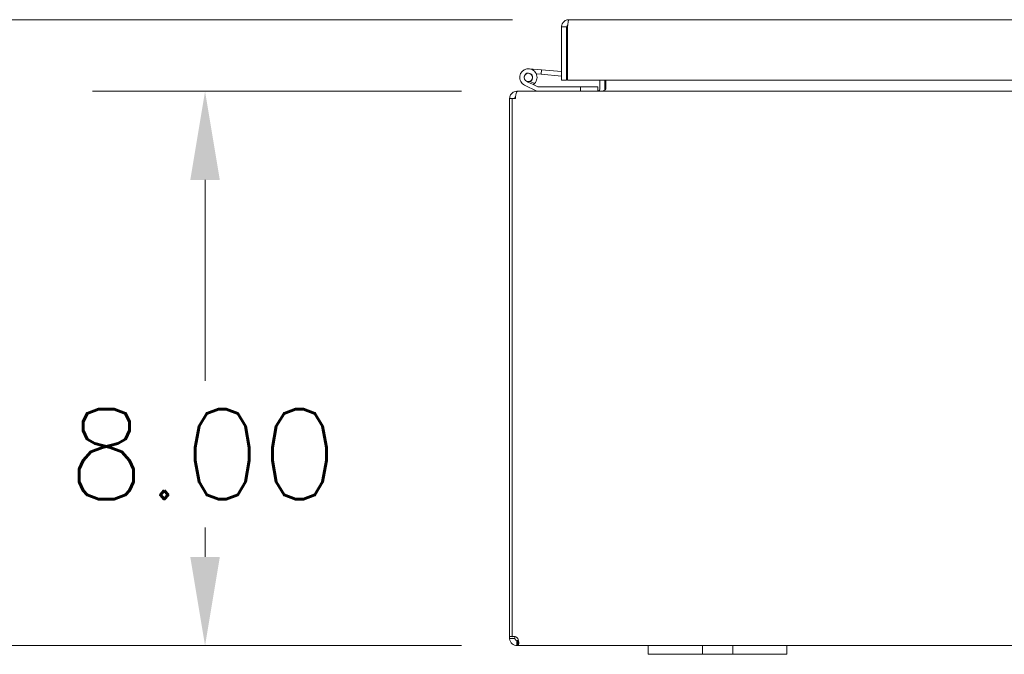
# Model space of a CAD drawing. Header units: inches. Extents: x 7 to 216, y 7 to 136.
# Tile 2 of 30: x 41.41 to 55.62, y 32.34 to 41.5. Entities that reach past the tile are written whole.
import ezdxf

# ---------------------------------------------------------------- set-up
doc = ezdxf.new("R2010")
doc.units = ezdxf.units.IN
doc.header["$LTSCALE"] = 13
doc.header["$MEASUREMENT"] = 0
doc.layers.add('Dimension (ANSI)', color=7, linetype='Continuous', lineweight=5)
doc.layers.add('Visible (ANSI)', color=7, linetype='Continuous', lineweight=5)
doc.styles.add('ROMANS', font='romans.shx')
doc.dimstyles.new('Default (ANSI)', dxfattribs={"dimscale": 13, "dimtxt": 0.1, "dimasz": 0.098425, "dimexe": 0.125, "dimexo": 0.0625, "dimgap": 0.031496, "dimtad": 0, "dimtih": 1, "dimtoh": 1, "dimrnd": 1e-08, "dimzin": 0, "dimdsep": 46, "dimtxsty": 'ROMANS', "dimcen": 0.09, "dimdle": 0.393701, "dimclrd": 256, "dimclre": 256, "dimclrt": 256, "dimadec": 0, "dimazin": 0, "dimtfac": 1, "dimtofl": 0, "dimtmove": 0, "dimatfit": 3, "dimfxl": 0, "dimtolj": 1, "dimtzin": 0, "dimlwd": -1, "dimlwe": -1, "dimarcsym": 0})

# ---------------------------------------------------------------- blocks, each defined once
blk = doc.blocks.new('*D18')
at = {"layer": 'Defpoints', "color": 0}
for p in [(48.597, 40.462), (44.088, 32.462), (48.598, 32.462)]:
    blk.add_point(p, dxfattribs=at)
at = {"layer": 'Dimension (ANSI)'}
for p, q in [((47.785, 40.462), (42.463, 40.462)), ((44.088, 39.182), (44.088, 36.285)), ((44.088, 33.741), (44.088, 34.166)), ((47.786, 32.462), (42.463, 32.462))]:
    blk.add_line(p, q, dxfattribs=at)
for points in [[(43.875, 39.182), (44.301, 39.182), (44.088, 40.462)], [(43.875, 33.741), (44.301, 33.741), (44.088, 32.462)]]:
    blk.add_solid(points, dxfattribs=at)
at = {"layer": 'Dimension (ANSI)', "insert": (42.107, 35.876), "char_height": 1.3, "attachment_point": 1, "style": 'ROMANS'}
blk.add_mtext('\\A1;8.00', dxfattribs=at)
blk = doc.blocks.new('*D19')
at = {"layer": 'Defpoints', "color": 0}
for p in [(35.004, 41.495), (49.335, 41.495), (48.598, 32.462)]:
    blk.add_point(p, dxfattribs=at)
at = {"layer": 'Dimension (ANSI)'}
for p, q in [((48.522, 41.495), (33.379, 41.495)), ((35.004, 40.216), (35.004, 39.797)), ((35.004, 33.741), (35.004, 36.997)), ((47.786, 32.462), (33.379, 32.462))]:
    blk.add_line(p, q, dxfattribs=at)
for points in [[(34.791, 40.216), (35.217, 40.216), (35.004, 41.495)], [(34.791, 33.741), (35.217, 33.741), (35.004, 32.462)]]:
    blk.add_solid(points, dxfattribs=at)
at = {"layer": 'Dimension (ANSI)', "insert": (32.218, 39.387), "char_height": 1.3, "attachment_point": 1, "style": 'ROMANS'}
blk.add_mtext('\\A1;{(}9.03{)}', dxfattribs=at)

msp = doc.modelspace()

# ---------------------------------------------------------------- linework, layer by layer
at = {"layer": 'Visible (ANSI)'}
for p, q in [((49.335, 41.495), (77.499, 41.495)), ((49.303, 41.39), (49.229, 41.39)), ((49.229, 40.62), (49.229, 41.39)), ((49.303, 41.39), (49.303, 40.62)), ((49.314, 40.62), (49.314, 41.39)), ((49.303, 41.241), (49.314, 41.24)), ((48.762, 40.786), (48.941, 40.77)), ((48.941, 40.77), (48.936, 40.708)), ((48.941, 40.77), (49.229, 40.745)), ((48.936, 40.708), (48.864, 40.714)), ((48.936, 40.708), (49.229, 40.682)), ((49.303, 40.62), (49.229, 40.62)), ((77.519, 40.62), (49.314, 40.62)), ((49.782, 40.493), (49.782, 40.62)), ((49.856, 40.493), (49.856, 40.62)), ((49.867, 40.493), (49.867, 40.62)), ((48.872, 40.463), (48.696, 40.549)), ((48.821, 40.558), (48.723, 40.605)), ((48.777, 40.605), (48.84, 40.574)), ((48.821, 40.558), (48.886, 40.526)), ((48.893, 40.524), (49.501, 40.524)), ((49.751, 40.524), (49.501, 40.524)), ((49.501, 40.524), (49.501, 40.462)), ((49.751, 40.462), (49.751, 40.524)), ((48.518, 40.356), (48.481, 40.356)), ((48.481, 40.356), (48.481, 32.592)), ((48.566, 40.356), (48.518, 40.356)), ((48.518, 32.589), (48.518, 40.356)), ((48.597, 40.462), (48.586, 40.462)), ((48.586, 40.455), (48.586, 40.462)), ((48.597, 40.462), (78.365, 40.462)), ((48.481, 32.592), (48.518, 32.592)), ((48.481, 32.567), (48.481, 32.592)), ((48.481, 32.567), (48.531, 32.567)), ((48.526, 32.592), (48.555, 32.592)), ((48.531, 32.567), (48.555, 32.567)), ((48.555, 32.593), (48.555, 32.592)), ((48.555, 32.592), (48.555, 32.567)), ((48.586, 32.512), (48.586, 32.536)), ((48.586, 32.536), (48.598, 32.536)), ((48.598, 32.512), (48.598, 32.536)), ((48.586, 32.462), (48.586, 32.512)), ((48.598, 32.462), (48.586, 32.462)), ((48.598, 32.462), (48.598, 32.512)), ((50.481, 32.462), (48.598, 32.462)), ((50.481, 32.462), (50.731, 32.462)), ((50.481, 32.462), (50.481, 32.337)), ((51.137, 32.462), (50.731, 32.462)), ((51.137, 32.462), (51.262, 32.462)), ((51.262, 32.337), (51.262, 32.462)), ((51.262, 32.462), (51.7, 32.462)), ((51.7, 32.462), (51.825, 32.462)), ((51.7, 32.462), (51.7, 32.337)), ((52.231, 32.462), (51.825, 32.462)), ((52.231, 32.462), (52.481, 32.462)), ((52.481, 32.337), (52.481, 32.462)), ((74.481, 32.462), (52.481, 32.462)), ((50.731, 32.337), (50.481, 32.337)), ((50.731, 32.337), (51.137, 32.337)), ((51.262, 32.337), (51.137, 32.337)), ((51.7, 32.337), (51.262, 32.337)), ((51.825, 32.337), (51.7, 32.337)), ((51.825, 32.337), (52.231, 32.337)), ((52.481, 32.337), (52.231, 32.337))]:
    msp.add_line(p, q, dxfattribs=at)
msp.add_circle((48.751, 40.662), 0.06, dxfattribs=at)
for centre, radius, start, end in [((48.751, 40.662), 0.125, 315.5029, 243.8848), ((48.751, 40.662), 0.0625, 294.7876, 243.8817), ((49.303, 40.739), 0.0625, 270, 280.1821), ((48.751, 40.662), 0.0625, 243.8817, 294.7876), ((48.751, 40.662), 0.125, 303.8817, 315.5029), ((48.751, 40.662), 0.125, 303.8795, 303.8817), ((48.893, 40.539), 0.015, 243.8848, 270), ((49.751, 40.493), 0.105, 352.0691, 0), ((48.586, 40.356), 0.0312, 128.2337, 180), ((48.878, 40.477), 0.015, 243.8848, 270), ((48.543, 32.524), 0.07, 38.0474, 111.0196)]:
    msp.add_arc(centre, radius, start, end, dxfattribs=at)
for points, knots in [([(49.233, 41.416), (49.24, 41.443), (49.258, 41.468), (49.283, 41.482), (49.299, 41.49), (49.317, 41.495), (49.335, 41.495)], [-0.8395462, -0.8395462, -0.8395462, -0.8395462, -0.3275189, -0.3275189, -0.3275189, 0, 0, 0, 0]), ([(49.318, 41.416), (49.321, 41.443), (49.325, 41.468), (49.328, 41.482), (49.33, 41.49), (49.332, 41.495), (49.335, 41.495)], [-0.8395462, -0.8395462, -0.8395462, -0.8395462, -0.3275189, -0.3275189, -0.3275189, 0, 0, 0, 0]), ([(49.318, 41.416), (49.31, 41.411), (49.305, 41.403), (49.304, 41.394), (49.304, 41.393), (49.303, 41.391), (49.303, 41.39)], [0.3652124, 0.3652124, 0.3652124, 0.3652124, 0.9110099, 0.9110099, 0.9110099, 1, 1, 1, 1]), ([(49.782, 40.493), (49.782, 40.481), (49.775, 40.47), (49.764, 40.465), (49.76, 40.463), (49.755, 40.462), (49.751, 40.462)], [-3.141593, -3.141593, -3.141593, -3.141593, -2.012802, -2.012802, -2.012802, -1.570796, -1.570796, -1.570796, -1.570796]), ([(49.867, 40.493), (49.867, 40.481), (49.843, 40.47), (49.807, 40.465), (49.793, 40.463), (49.777, 40.462), (49.762, 40.462)], [-3.141593, -3.141593, -3.141593, -3.141593, -2.012802, -2.012802, -2.012802, -1.570796, -1.570796, -1.570796, -1.570796]), ([(48.586, 40.462), (48.55, 40.462), (48.513, 40.441), (48.495, 40.409), (48.486, 40.393), (48.481, 40.375), (48.481, 40.356)], [-1.570796, -1.570796, -1.570796, -1.570796, -0.520146, -0.520146, -0.520146, 0, 0, 0, 0]), ([(48.566, 40.356), (48.566, 40.393), (48.572, 40.429), (48.582, 40.448), (48.587, 40.457), (48.592, 40.462), (48.597, 40.462)], [0, 0, 0, 0, 1.050651, 1.050651, 1.050651, 1.570796, 1.570796, 1.570796, 1.570796]), ([(48.586, 32.462), (48.564, 32.462), (48.536, 32.47), (48.516, 32.489), (48.495, 32.508), (48.483, 32.535), (48.481, 32.558), (48.481, 32.561), (48.481, 32.564), (48.481, 32.567)], [0.906744, 0.906744, 0.906744, 0.906744, 1.531883, 1.531883, 1.531883, 2.157371, 2.157371, 2.157371, 2.234849, 2.234849, 2.234849, 2.234849]), ([(48.555, 32.567), (48.555, 32.558), (48.56, 32.546), (48.57, 32.54), (48.575, 32.537), (48.581, 32.536), (48.586, 32.536)], [-2.234849, -2.234849, -2.234849, -2.234849, -1.400927, -1.400927, -1.400927, -0.906744, -0.906744, -0.906744, -0.906744]), ([(48.598, 32.567), (48.607, 32.545), (48.613, 32.517), (48.613, 32.496), (48.614, 32.475), (48.61, 32.464), (48.602, 32.462), (48.601, 32.462), (48.599, 32.462), (48.598, 32.462)], [-0.664052, -0.664052, -0.664052, -0.664052, -0.038913, -0.038913, -0.038913, 0.586575, 0.586575, 0.586575, 0.664052, 0.664052, 0.664052, 0.664052])]:
    msp.add_open_spline(points, degree=3, knots=knots, dxfattribs=at)
for points in [[(49.229, 41.39), (49.229, 41.399), (49.231, 41.408), (49.233, 41.416)], [(49.314, 41.39), (49.316, 41.399), (49.317, 41.408), (49.318, 41.416)], [(48.598, 32.536), (48.602, 32.536), (48.605, 32.536), (48.608, 32.537)]]:
    msp.add_open_spline(points, degree=3, dxfattribs=at)

# ---------------------------------------------------------------- dimensions: what is measured, and where the dimension line sits
at = {"layer": 'Dimension (ANSI)'}
dim = msp.add_linear_dim(base=(35.004, 41.495), p1=(48.598, 32.462), p2=(49.335, 41.495), angle=90, text='{(}<>{)}', dimstyle='Default (ANSI)', override={"dimdec": 2, "dimtp": 0, "dimtm": 0, "dimtdec": 2, "dimatfit": 1}, dxfattribs=at)
dim.commit()
dim.dimension.update_dxf_attribs({"geometry": '*D19', "text_midpoint": (35.004, 38.397), "dimtype": 160})
dim = msp.add_linear_dim(base=(44.088, 32.462), p1=(48.597, 40.462), p2=(48.598, 32.462), angle=90, dimstyle='Default (ANSI)', override={"dimdec": 2, "dimtp": 0, "dimtm": 0, "dimtdec": 2, "dimatfit": 1}, dxfattribs=at)
dim.commit()
dim.dimension.update_dxf_attribs({"geometry": '*D18', "text_midpoint": (44.088, 35.226), "dimtype": 160})

doc.saveas('drawing.dxf')
